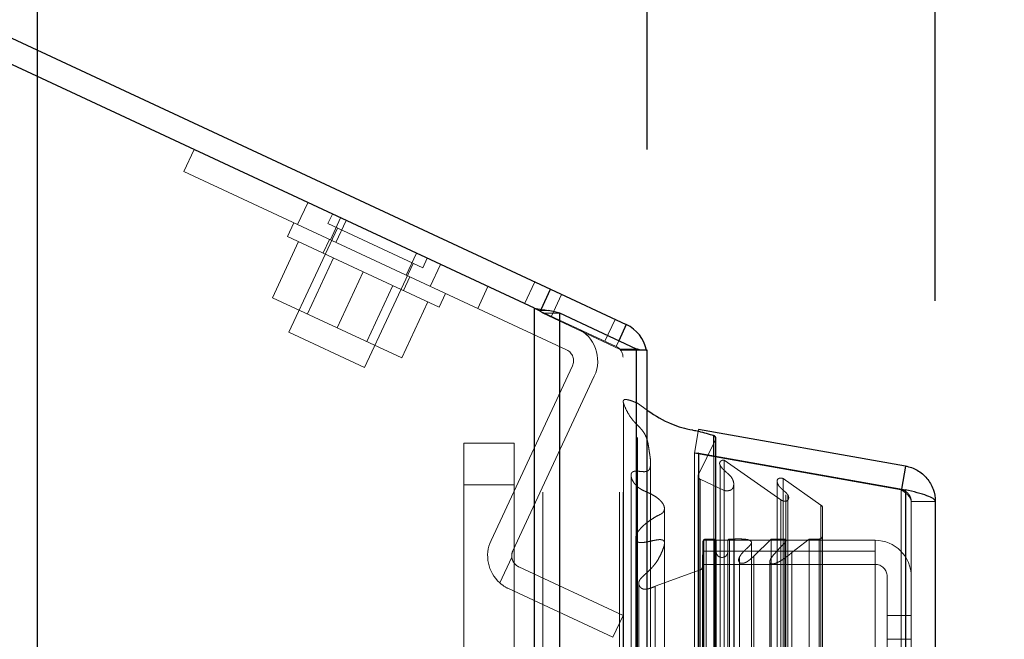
# Model space of a CAD drawing. Header units: inches. Extents: x 0.2 to 10.8, y 0.2 to 8.2.
# Tile 35 of 112: x 1.84 to 2.086, y 5.033 to 5.187. Entities that reach past the tile are written whole.
import ezdxf

# ---------------------------------------------------------------- set-up
doc = ezdxf.new("R2010")
doc.units = ezdxf.units.IN
doc.header["$MEASUREMENT"] = 0
doc.linetypes.add('HIDDEN', pattern=[0.07500000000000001, 0.05, -0.025])
doc.layers.add('DIMENSIONS', color=140, linetype='Continuous')
doc.styles.add('SLDTEXTSTYLE0', font='TXT', dxfattribs={"width": 0.7})
doc.dimstyles.new('SLDDIMSTYLE1', dxfattribs={"dimtxt": 0.0849609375, "dimasz": 0.13, "dimexe": 0, "dimexo": 0.0625, "dimgap": 0.021240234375, "dimtad": 0, "dimtih": 1, "dimtoh": 1, "dimlfac": 12, "dimrnd": 1e-09, "dimzin": 12, "dimdsep": 46, "dimtxsty": 'SLDTEXTSTYLE0', "dimsah": 1, "dimcen": 0.09, "dimadec": 0, "dimazin": 3, "dimtfac": 1, "dimtmove": 0, "dimatfit": 0, "dimfxl": 0, "dimfrac": 2, "dimtolj": 1, "dimtzin": 12, "dimarcsym": 0})
doc.dimstyles.new('SLDDIMSTYLE2', dxfattribs={"dimtxt": 0.0849609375, "dimasz": 0.13, "dimexe": 0, "dimexo": 0.0625, "dimgap": 0.021240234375, "dimtad": 0, "dimtih": 1, "dimtoh": 1, "dimlfac": 12, "dimrnd": 1e-09, "dimzin": 4, "dimdsep": 46, "dimtxsty": 'SLDTEXTSTYLE0', "dimsah": 1, "dimcen": 0.09, "dimadec": 0, "dimazin": 1, "dimtfac": 1, "dimtmove": 0, "dimatfit": 0, "dimfxl": 0, "dimfrac": 2, "dimtolj": 1, "dimtzin": 12, "dimarcsym": 0})

# ---------------------------------------------------------------- blocks, each defined once
blk = doc.blocks.new('_D_7')
at = {"layer": 'DIMENSIONS'}
for p, q in [((1.844839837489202, 4.875589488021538), (1.844839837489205, 5.644236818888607)), ((1.99667317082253, 5.15516240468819), (1.996673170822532, 5.644236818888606)), ((1.013350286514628, 5.519236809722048), (0.9848201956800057, 5.519236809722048)), ((0.9848201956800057, 5.519236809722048), (0.9848201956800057, 5.384205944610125)), ((1.265819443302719, 5.519236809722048), (1.294349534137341, 5.519236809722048)), ((1.294349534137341, 5.519236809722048), (1.294349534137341, 5.384205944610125)), ((1.844839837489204, 5.519236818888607), (1.380952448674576, 5.519236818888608)), ((1.996673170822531, 5.519236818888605), (2.246673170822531, 5.519236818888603)), ((0.9848201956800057, 5.384205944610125), (1.013350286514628, 5.384205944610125)), ((1.294349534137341, 5.384205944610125), (1.265819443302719, 5.384205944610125))]:
    blk.add_line(p, q, dxfattribs=at)
for points in [[(1.844839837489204, 5.519236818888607), (1.714839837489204, 5.539236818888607), (1.714839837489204, 5.499236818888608)], [(1.996673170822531, 5.519236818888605), (2.126673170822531, 5.499236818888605), (2.126673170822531, 5.539236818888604)]]:
    blk.add_solid(points, dxfattribs=at)
at = {"layer": 'DIMENSIONS', "char_height": 0.08333333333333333, "attachment_point": 1, "style": 'SLDTEXTSTYLE0'}
for s, insert in [('1.82', (1.013350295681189, 5.645679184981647)), ('46.3', (1.013350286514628, 5.491628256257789))]:
    blk.add_mtext(s, dxfattribs=dict(at, insert=insert))
blk = doc.blocks.new('_D_8')
at = {"layer": 'DIMENSIONS'}
for p, q in [((1.330006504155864, 5.461510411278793), (1.330006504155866, 5.962214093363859)), ((1.99667317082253, 5.15516240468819), (1.996673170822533, 5.962214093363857)), ((1.330006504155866, 5.837214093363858), (1.080006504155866, 5.83721409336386)), ((1.495049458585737, 5.837214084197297), (1.466519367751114, 5.837214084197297)), ((1.466519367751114, 5.837214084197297), (1.466519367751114, 5.702183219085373)), ((1.818197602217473, 5.837214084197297), (1.846727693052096, 5.837214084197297)), ((1.846727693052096, 5.837214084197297), (1.846727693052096, 5.702183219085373)), ((1.996673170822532, 5.837214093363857), (2.246673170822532, 5.837214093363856)), ((1.466519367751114, 5.702183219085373), (1.495049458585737, 5.702183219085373)), ((1.846727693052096, 5.702183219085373), (1.818197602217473, 5.702183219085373))]:
    blk.add_line(p, q, dxfattribs=at)
for points in [[(1.330006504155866, 5.837214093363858), (1.200006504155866, 5.857214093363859), (1.200006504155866, 5.81721409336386)], [(1.996673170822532, 5.837214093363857), (2.126673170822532, 5.817214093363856), (2.126673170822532, 5.857214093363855)]]:
    blk.add_solid(points, dxfattribs=at)
at = {"layer": 'DIMENSIONS', "char_height": 0.08333333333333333, "attachment_point": 1, "style": 'SLDTEXTSTYLE0'}
for s, insert in [('8.00', (1.530388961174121, 5.963656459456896)), ('203.2', (1.495049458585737, 5.809605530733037))]:
    blk.add_mtext(s, dxfattribs=dict(at, insert=insert))
blk = doc.blocks.new('_D_9')
at = {"layer": 'DIMENSIONS'}
for p, q in [((1.330006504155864, 5.461510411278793), (1.330006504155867, 6.289898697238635)), ((2.068434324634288, 5.117428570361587), (2.068434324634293, 6.289898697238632)), ((1.330006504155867, 6.164898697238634), (1.080006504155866, 6.164898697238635)), ((1.495049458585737, 6.164898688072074), (1.466519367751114, 6.164898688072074)), ((1.466519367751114, 6.164898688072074), (1.466519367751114, 6.029867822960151)), ((1.818197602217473, 6.164898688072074), (1.846727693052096, 6.164898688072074)), ((1.846727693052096, 6.164898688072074), (1.846727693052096, 6.029867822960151)), ((2.068434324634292, 6.164898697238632), (2.318434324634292, 6.16489869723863)), ((1.466519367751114, 6.029867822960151), (1.495049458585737, 6.029867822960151)), ((1.846727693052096, 6.029867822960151), (1.818197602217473, 6.029867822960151))]:
    blk.add_line(p, q, dxfattribs=at)
for points in [[(1.330006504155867, 6.164898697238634), (1.200006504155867, 6.184898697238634), (1.200006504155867, 6.144898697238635)], [(2.068434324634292, 6.164898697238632), (2.198434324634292, 6.144898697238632), (2.198434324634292, 6.184898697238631)]]:
    blk.add_solid(points, dxfattribs=at)
at = {"layer": 'DIMENSIONS', "char_height": 0.08333333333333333, "attachment_point": 1, "style": 'SLDTEXTSTYLE0'}
for s, insert in [('8.86', (1.530388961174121, 6.291341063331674)), ('225.1', (1.495049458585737, 6.137290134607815))]:
    blk.add_mtext(s, dxfattribs=dict(at, insert=insert))

msp = doc.modelspace()

# ---------------------------------------------------------------- linework, layer by layer
at = {"color": 7, "linetype": 'Continuous', "lineweight": 25}
for p, q in [((1.338542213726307, 5.415994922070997), (1.972595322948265, 5.12033110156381)), ((1.968597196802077, 5.115575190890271), (1.339006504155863, 5.409158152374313)), ((1.970256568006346, 5.115315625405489), (1.972595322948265, 5.12033110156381)), ((1.972595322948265, 5.12033110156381), (1.991476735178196, 5.111526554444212)), ((1.968597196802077, 3.169745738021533), (1.968597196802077, 5.115575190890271)), ((1.974961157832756, 3.169745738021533), (1.974961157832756, 5.114394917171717)), ((1.994037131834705, 5.105421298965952), (1.974961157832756, 5.114394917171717)), ((1.991476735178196, 5.111526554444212), (1.989602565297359, 5.107507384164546)), ((1.994037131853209, 3.169745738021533), (1.994037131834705, 5.105421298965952)), ((1.99667317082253, 5.105162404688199), (1.9949757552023, 5.105162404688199)), ((1.99667317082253, 3.169745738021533), (1.99667317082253, 5.105162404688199)), ((2.060997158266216, 5.0762918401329), (2.00947621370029, 5.085376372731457)), ((2.013276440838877, 5.078788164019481), (2.013276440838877, 5.08392549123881)), ((2.013786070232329, 5.078698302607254), (2.013786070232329, 5.083157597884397)), ((2.00947621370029, 5.079458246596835), (2.009406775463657, 5.079458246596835)), ((2.00947621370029, 5.079458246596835), (2.00947621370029, 3.19585015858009)), ((2.00947621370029, 5.079458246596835), (2.06099715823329, 5.070373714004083)), ((2.060997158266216, 5.0762918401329), (2.059985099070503, 5.070552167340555)), ((2.06099715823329, 5.070373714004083), (2.060997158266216, 3.204934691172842)), ((2.068434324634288, 5.067428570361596), (2.068434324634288, 3.207879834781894))]:
    msp.add_line(p, q, dxfattribs=at)
at = {"color": 7, "linetype": 'HIDDEN', "lineweight": 18}
for p, q in [((1.881324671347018, 5.149650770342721), (1.883860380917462, 5.155088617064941)), ((1.909646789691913, 5.136443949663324), (1.881324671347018, 5.149650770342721)), ((1.912182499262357, 5.141881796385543), (1.909646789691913, 5.136443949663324)), ((1.909646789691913, 5.136443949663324), (1.912182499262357, 5.141881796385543)), ((1.918305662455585, 5.139026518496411), (1.917205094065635, 5.136666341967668)), ((1.908689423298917, 5.136890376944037), (1.907104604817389, 5.13349172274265)), ((1.976638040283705, 5.10520541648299), (1.909646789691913, 5.136443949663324)), ((1.917205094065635, 5.136666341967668), (1.940806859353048, 5.125660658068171)), ((1.920338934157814, 5.138078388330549), (1.91780322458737, 5.13264054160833)), ((1.921709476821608, 5.137439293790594), (1.919173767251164, 5.132001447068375)), ((1.919565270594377, 5.135565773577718), (1.90745901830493, 5.109603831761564)), ((1.909899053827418, 5.13218864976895), (1.903383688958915, 5.118216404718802)), ((1.92598601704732, 5.124687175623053), (1.907104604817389, 5.13349172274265)), ((1.917563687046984, 5.132752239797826), (1.915978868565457, 5.12935358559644)), ((1.939220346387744, 5.129273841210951), (1.9366846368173, 5.123835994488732)), ((1.918588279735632, 5.128136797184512), (1.912072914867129, 5.114164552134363)), ((1.92634043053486, 5.100799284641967), (1.938446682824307, 5.126761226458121)), ((1.940806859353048, 5.125660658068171), (1.941907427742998, 5.128020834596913)), ((1.925986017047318, 5.124687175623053), (1.919470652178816, 5.110714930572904)), ((1.94486742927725, 5.115882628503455), (1.92598601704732, 5.124687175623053)), ((1.945224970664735, 5.126473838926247), (1.942689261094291, 5.121035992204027)), ((1.945224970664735, 5.126473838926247), (1.942689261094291, 5.121035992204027)), ((1.945224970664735, 5.126473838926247), (1.942689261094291, 5.121035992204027)), ((1.945224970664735, 5.126473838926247), (1.942689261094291, 5.121035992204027)), ((1.935993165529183, 5.120020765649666), (1.93757798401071, 5.123419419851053)), ((1.96868485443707, 5.122154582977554), (1.966149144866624, 5.116716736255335)), ((1.926868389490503, 5.107265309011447), (1.933383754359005, 5.121237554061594)), ((1.94486742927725, 5.115882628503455), (1.946452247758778, 5.119281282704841)), ((1.954490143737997, 5.115533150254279), (1.957025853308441, 5.120970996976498)), ((1.903383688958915, 5.118216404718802), (1.919470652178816, 5.110714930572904)), ((1.942072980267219, 5.117185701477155), (1.935557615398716, 5.103213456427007)), ((1.972824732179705, 5.113603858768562), (1.975360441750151, 5.119041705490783)), ((1.968597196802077, 5.115575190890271), (1.968597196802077, 3.169745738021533)), ((1.968597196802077, 5.115575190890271), (1.968597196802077, 3.169745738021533)), ((1.968597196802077, 3.169745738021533), (1.968597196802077, 5.115575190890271)), ((1.968597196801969, 5.115575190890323), (1.970059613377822, 5.11489325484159)), ((1.969745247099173, 5.115025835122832), (1.972041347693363, 5.115025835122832)), ((1.970059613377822, 5.11489325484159), (1.970256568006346, 5.115315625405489)), ((1.988941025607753, 5.106088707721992), (1.970059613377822, 5.11489325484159)), ((1.970718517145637, 3.169745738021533), (1.970718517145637, 5.114394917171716)), ((1.970718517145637, 5.114394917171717), (1.974961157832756, 5.114394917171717)), ((1.970718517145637, 3.169745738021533), (1.970718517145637, 5.114394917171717)), ((1.989794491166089, 5.105421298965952), (1.970718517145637, 5.114394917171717)), ((1.974961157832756, 3.169745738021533), (1.974961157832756, 5.114394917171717)), ((1.988711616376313, 5.112815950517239), (1.98617590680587, 5.107378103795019)), ((1.90745901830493, 5.109603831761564), (1.92634043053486, 5.100799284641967)), ((1.919470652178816, 5.110714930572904), (1.935557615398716, 5.103213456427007)), ((1.989602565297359, 5.107507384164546), (1.988941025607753, 5.106088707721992)), ((1.989794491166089, 3.169745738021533), (1.989794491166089, 5.105421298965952)), ((1.989794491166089, 5.105421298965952), (1.994037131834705, 5.105421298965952)), ((1.989794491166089, 3.169745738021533), (1.989794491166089, 5.105421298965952)), ((1.990107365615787, 5.105162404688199), (1.9949757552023, 5.105162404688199)), ((1.99067317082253, 3.169745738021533), (1.99067317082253, 5.105162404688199)), ((1.994037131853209, 3.169745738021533), (1.994037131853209, 5.105421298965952)), ((1.95780343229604, 5.0577158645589), (1.978089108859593, 5.101218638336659)), ((1.963241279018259, 5.055180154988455), (1.983526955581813, 5.098682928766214)), ((1.994291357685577, 3.183379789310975), (1.994291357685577, 5.091928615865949)), ((1.994291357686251, 5.091928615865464), (1.99667317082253, 5.090231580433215)), ((2.00947621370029, 5.085376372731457), (2.008434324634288, 5.079467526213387)), ((2.013701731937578, 5.082792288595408), (2.009400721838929, 5.073973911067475)), ((2.013701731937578, 3.192516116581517), (2.013701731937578, 5.082792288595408)), ((2.013701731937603, 3.192516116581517), (2.013701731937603, 5.082792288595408)), ((1.963545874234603, 5.08198300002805), (1.951045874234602, 5.08198300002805)), ((1.951045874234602, 5.071566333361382), (1.951045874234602, 5.08198300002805)), ((1.963545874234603, 5.08198300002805), (1.963545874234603, 5.071566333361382)), ((2.059955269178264, 5.070382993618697), (2.008434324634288, 5.079467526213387)), ((2.008434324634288, 5.079458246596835), (2.008434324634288, 3.19585015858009)), ((2.009406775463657, 5.079458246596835), (2.008434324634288, 5.079458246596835)), ((2.008434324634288, 5.079458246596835), (2.059955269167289, 5.070373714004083)), ((2.013276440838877, 3.196520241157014), (2.013276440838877, 5.078788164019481)), ((2.013786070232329, 3.196610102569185), (2.013786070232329, 5.078698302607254)), ((2.015839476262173, 3.197584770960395), (2.015839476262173, 5.07772363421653)), ((2.015839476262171, 5.077723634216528), (2.029929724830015, 5.067857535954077)), ((1.997546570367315, 3.198338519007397), (1.997546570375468, 5.076974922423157)), ((1.997546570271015, 3.198346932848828), (1.997546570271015, 5.076973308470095)), ((2.01484716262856, 5.076506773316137), (2.01484716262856, 5.076477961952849)), ((2.014847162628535, 5.076477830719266), (2.014847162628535, 3.198801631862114)), ((2.009373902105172, 5.073764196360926), (2.009373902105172, 3.201544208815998)), ((2.00940072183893, 3.20133449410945), (2.009400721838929, 5.073973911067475)), ((2.009852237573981, 3.202298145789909), (2.009852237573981, 5.073010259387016)), ((2.00985223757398, 5.073010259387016), (2.01587049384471, 5.070176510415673)), ((2.009852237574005, 3.202298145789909), (2.009852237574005, 5.073010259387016)), ((2.030514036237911, 3.202148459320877), (2.030514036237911, 5.073159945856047)), ((2.030514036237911, 5.073159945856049), (2.039946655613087, 5.066555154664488)), ((1.951045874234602, 5.071566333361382), (1.951045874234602, 5.023303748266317)), ((1.963545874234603, 5.071566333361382), (1.951045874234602, 5.071566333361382)), ((1.963545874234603, 5.071566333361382), (1.951045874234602, 5.071566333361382)), ((1.963545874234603, 5.023303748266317), (1.963545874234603, 5.071566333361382)), ((2.01587049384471, 3.205131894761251), (2.01587049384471, 5.070176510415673)), ((2.018237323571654, 3.203489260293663), (2.018237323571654, 5.071821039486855)), ((2.029082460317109, 5.07223584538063), (2.029082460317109, 3.20307667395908)), ((2.059985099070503, 5.070552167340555), (2.059955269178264, 5.070382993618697)), ((2.06099715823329, 5.070373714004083), (2.059955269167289, 5.070373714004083)), ((2.059955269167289, 5.070373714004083), (2.059955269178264, 3.204934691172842)), ((2.059955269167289, 3.20493469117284), (2.059955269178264, 5.070373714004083)), ((2.06099715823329, 3.20493469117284), (2.060997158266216, 5.070373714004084)), ((2.029929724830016, 3.207450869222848), (2.029929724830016, 5.067857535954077)), ((2.03119074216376, 5.057446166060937), (2.03119074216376, 5.069152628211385)), ((2.031694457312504, 3.206181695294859), (2.031694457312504, 5.069130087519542)), ((2.000983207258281, 3.209611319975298), (2.000983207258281, 5.065672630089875)), ((2.039946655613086, 3.208753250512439), (2.039946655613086, 5.066555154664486)), ((2.040379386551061, 3.209483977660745), (2.040379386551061, 5.065824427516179)), ((2.062434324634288, 5.067428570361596), (2.062434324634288, 3.207879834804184)), ((2.062434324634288, 5.067428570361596), (2.068434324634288, 5.067428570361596)), ((2.013439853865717, 5.058107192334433), (2.01136622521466, 5.058107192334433)), ((2.01136622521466, 3.217201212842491), (2.01136622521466, 5.058107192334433)), ((2.011366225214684, 3.217201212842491), (2.011366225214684, 5.058107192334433)), ((2.013439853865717, 5.058107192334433), (2.013439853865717, 3.217201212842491)), ((2.013439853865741, 3.217201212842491), (2.013439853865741, 5.058107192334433)), ((2.018363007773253, 5.058107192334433), (2.017189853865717, 5.058107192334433)), ((2.017189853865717, 3.217201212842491), (2.017189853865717, 5.058107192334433)), ((2.017189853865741, 5.058107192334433), (2.017189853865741, 3.217201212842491)), ((2.018363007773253, 3.217201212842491), (2.018363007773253, 5.058107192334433)), ((2.027533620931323, 5.058107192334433), (2.023208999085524, 5.053812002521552)), ((2.03097863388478, 5.058107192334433), (2.027533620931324, 5.058107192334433)), ((2.027533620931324, 3.217201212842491), (2.027533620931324, 5.058107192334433)), ((2.030978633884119, 3.217201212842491), (2.030978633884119, 5.058107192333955)), ((2.037013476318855, 5.058107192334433), (2.032705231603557, 5.054741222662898)), ((2.039546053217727, 5.058107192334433), (2.037013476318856, 5.058107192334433)), ((2.037013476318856, 3.217201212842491), (2.037013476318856, 5.058107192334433)), ((2.039546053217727, 3.217201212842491), (2.039546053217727, 5.058107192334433)), ((2.039546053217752, 3.217201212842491), (2.039546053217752, 5.058107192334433)), ((2.010523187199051, 5.057273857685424), (2.010452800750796, 5.051194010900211)), ((2.010523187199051, 3.2180345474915), (2.010523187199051, 5.057273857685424)), ((2.010523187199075, 3.2180345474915), (2.010523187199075, 5.057273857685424)), ((2.010767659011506, 5.05511253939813), (2.010767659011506, 5.057793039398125)), ((2.010767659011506, 5.057793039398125), (2.053434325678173, 5.057793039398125)), ((2.013856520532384, 3.217617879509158), (2.013856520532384, 5.057690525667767)), ((2.01677318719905, 5.057690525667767), (2.01677318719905, 3.217617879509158)), ((2.022661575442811, 3.218117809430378), (2.022661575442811, 5.057232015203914)), ((2.031190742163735, 3.217865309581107), (2.031190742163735, 5.057446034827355)), ((2.053434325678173, 5.05511253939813), (2.053434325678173, 5.057793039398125)), ((1.959975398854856, 5.047190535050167), (1.962974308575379, 5.053621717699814)), ((1.962974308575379, 5.053621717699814), (1.959975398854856, 5.047190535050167)), ((2.010767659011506, 3.220195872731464), (2.010767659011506, 5.05511253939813)), ((2.010767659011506, 5.05511253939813), (2.053434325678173, 5.05511253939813)), ((2.019653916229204, 5.053554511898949), (2.019653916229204, 5.053541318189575)), ((2.01965391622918, 5.053541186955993), (2.01965391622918, 3.221752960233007)), ((2.023208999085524, 3.221496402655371), (2.023208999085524, 5.053812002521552)), ((2.023208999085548, 3.221496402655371), (2.023208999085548, 5.053812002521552)), ((2.032705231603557, 3.220567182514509), (2.032705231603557, 5.054741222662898)), ((2.053434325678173, 4.985112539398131), (2.053434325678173, 5.05511253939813)), ((1.964692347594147, 5.051193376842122), (1.990673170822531, 5.039078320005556)), ((2.010452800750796, 3.224114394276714), (2.010452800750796, 5.051194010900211)), ((2.01045280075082, 3.224114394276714), (2.01045280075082, 5.051194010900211)), ((2.010767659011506, 5.051793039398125), (2.053434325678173, 5.051793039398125)), ((2.027264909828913, 5.052711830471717), (2.027264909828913, 3.222597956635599)), ((2.009905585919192, 5.050420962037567), (1.998713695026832, 5.046330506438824)), ((2.009905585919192, 3.224887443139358), (2.009905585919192, 5.050420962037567)), ((2.009905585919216, 3.224887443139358), (2.009905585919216, 5.050420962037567)), ((2.056434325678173, 5.048793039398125), (2.056434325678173, 5.039043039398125)), ((1.988137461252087, 5.033640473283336), (1.962156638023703, 5.045755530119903)), ((1.994579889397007, 5.047109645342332), (1.994579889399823, 3.228212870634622)), ((1.998713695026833, 3.228977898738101), (1.998713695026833, 5.046330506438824)), ((1.990673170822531, 5.039078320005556), (1.988137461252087, 5.033640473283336)), ((2.056434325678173, 5.039043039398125), (2.062434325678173, 5.039043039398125)), ((2.056434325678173, 5.039043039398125), (2.056434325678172, 4.985112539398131)), ((2.062434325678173, 5.033126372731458), (2.056434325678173, 5.033126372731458))]:
    msp.add_line(p, q, dxfattribs=at)
at = {"color": 7, "linetype": 'HIDDEN', "lineweight": 18, "flags": 128}
for points in [[(1.996492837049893, 5.105162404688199), (1.996582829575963, 5.104641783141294), (1.99667317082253, 5.103369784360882)], [(1.990784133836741, 5.091985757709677), (1.990783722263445, 4.152750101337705), (1.990784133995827, 3.183322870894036)], [(1.992683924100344, 5.073944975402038), (1.992683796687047, 4.152750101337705), (1.99268392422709, 3.201365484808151)], [(2.000983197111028, 3.209612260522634), (2.000982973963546, 4.060416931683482), (2.000983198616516, 5.065696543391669)], [(1.993854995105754, 5.058488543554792), (1.993854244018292, 4.152750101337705), (1.99385499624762, 3.2168373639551)], [(1.99385499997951, 5.058487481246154), (1.993854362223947, 4.176266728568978), (1.99385500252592, 3.216820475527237)], [(2.000971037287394, 3.218524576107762), (2.000971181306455, 4.122540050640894), (2.000971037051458, 5.056782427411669)]]:
    msp.add_lwpolyline(points, dxfattribs=at)
at = {"color": 7, "linetype": 'HIDDEN', "lineweight": 18}
for centre, radius, start, end in [((1.975370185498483, 5.10248649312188), 0.009000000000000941, 335.0000000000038, 65.00000000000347), ((1.975370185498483, 5.10248649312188), 0.003000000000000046, 335.0000000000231, 65.00000000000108), ((1.98767317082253, 5.103369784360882), 0.003000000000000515, 0, 64.99999999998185), ((2.012952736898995, 5.083157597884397), 0.0008333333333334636, 334.0000000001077, 0), ((2.010207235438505, 5.073764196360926), 0.0008333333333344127, 165.424375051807, 244.7861857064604), ((2.039546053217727, 5.065824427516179), 0.0008333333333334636, 0, 61.26737527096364), ((2.01136622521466, 5.057264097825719), 0.0008430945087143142, 90, 179.3367158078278), ((2.013439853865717, 5.057690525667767), 0.0004166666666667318, 0, 90), ((2.017189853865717, 5.057690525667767), 0.0004166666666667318, 90, 180), ((2.039546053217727, 5.058940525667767), 0.0008333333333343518, 270.0000000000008, 0), ((1.96596020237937, 5.053912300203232), 0.0090000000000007, 154.9999999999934, 228.3193493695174), ((2.053434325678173, 5.048793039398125), 0.009000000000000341, 0, 90), ((1.96596020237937, 5.053912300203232), 0.003000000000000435, 154.9999999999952, 185.558431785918), ((2.015314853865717, 5.054982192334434), 0.001458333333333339, 180, 0), ((2.009619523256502, 5.051203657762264), 0.000833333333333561, 290.0765427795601, 359.336715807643), ((2.053434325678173, 5.048793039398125), 0.003000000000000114, 0, 90)]:
    msp.add_arc(centre, radius, start, end, dxfattribs=at)
at = {"color": 7, "linetype": 'Continuous', "lineweight": 25}
for centre, radius, start, end in [((1.98767317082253, 5.103369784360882), 0.009000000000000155, 11.48901389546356, 65.00000000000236), ((2.012952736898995, 5.083157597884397), 0.0008333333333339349, 0, 67.1422396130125)]:
    msp.add_arc(centre, radius, start, end, dxfattribs=at)
for points in [[(1.968597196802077, 5.115575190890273), (1.969777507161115, 5.115391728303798), (1.970950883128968, 5.115209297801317), (1.972041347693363, 5.115025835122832)], [(1.974961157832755, 5.114394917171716), (1.974126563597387, 5.114605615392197), (1.973131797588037, 5.114815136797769), (1.972041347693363, 5.115025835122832)], [(1.9949757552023, 5.105162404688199), (1.994693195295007, 5.105248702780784), (1.994378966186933, 5.105335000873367), (1.994037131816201, 5.105421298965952)]]:
    msp.add_open_spline(points, degree=3, dxfattribs=at)
at = {"color": 7, "linetype": 'HIDDEN', "lineweight": 18}
for points in [[(1.968597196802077, 5.115575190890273), (1.968989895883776, 5.115392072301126), (1.969382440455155, 5.115208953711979), (1.969745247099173, 5.115025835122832)], [(1.970718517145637, 5.114394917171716), (1.970440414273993, 5.11460554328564), (1.970108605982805, 5.114815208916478), (1.969745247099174, 5.115025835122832)], [(1.990107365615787, 5.105162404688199), (1.990013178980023, 5.105248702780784), (1.989908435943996, 5.105335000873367), (1.989794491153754, 5.105421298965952)], [(1.962156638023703, 5.045755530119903), (1.961360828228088, 5.046126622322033), (1.96063345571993, 5.046604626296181), (1.959975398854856, 5.047190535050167)]]:
    msp.add_open_spline(points, degree=3, dxfattribs=at)
for points, knots in [([(1.99452471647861, 5.105292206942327), (1.994544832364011, 5.105286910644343), (1.994709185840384, 5.105243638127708), (1.994851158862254, 5.105200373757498), (1.994975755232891, 5.105162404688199)], [0, 0, 0, 0, 0.1223940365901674, 1, 1, 1, 1]), ([(1.998713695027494, 5.046330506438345), (1.998473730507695, 5.046231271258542), (1.998037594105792, 5.046050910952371), (1.997425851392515, 5.045838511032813), (1.996930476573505, 5.045689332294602), (1.996511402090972, 5.045607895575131), (1.99614043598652, 5.045585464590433), (1.99577580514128, 5.045630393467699), (1.995432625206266, 5.045743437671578), (1.995128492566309, 5.045933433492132), (1.994866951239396, 5.046229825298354), (1.994624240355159, 5.046673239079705), (1.994529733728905, 5.047287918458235), (1.994809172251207, 5.047918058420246), (1.995358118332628, 5.048576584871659), (1.996099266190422, 5.049241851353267), (1.99692213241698, 5.050004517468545), (1.997653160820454, 5.050731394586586), (1.998310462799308, 5.051469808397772), (1.998938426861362, 5.052274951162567), (1.999596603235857, 5.053297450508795), (2.000205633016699, 5.054508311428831), (2.000672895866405, 5.055660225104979), (2.000956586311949, 5.056598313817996), (2.001032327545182, 5.057187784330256), (2.000908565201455, 5.057557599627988), (2.000733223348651, 5.057755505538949), (2.000498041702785, 5.057868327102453), (2.000216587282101, 5.057935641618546), (1.999882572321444, 5.057963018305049), (1.999475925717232, 5.057941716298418), (1.998917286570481, 5.057864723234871), (1.998115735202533, 5.05771305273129), (1.99723547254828, 5.05751009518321), (1.996405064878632, 5.05734159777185), (1.995765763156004, 5.057245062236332), (1.995235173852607, 5.057199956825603), (1.994804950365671, 5.057226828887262), (1.994449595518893, 5.057310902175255), (1.994147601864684, 5.057465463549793), (1.99396966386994, 5.057708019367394), (1.993843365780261, 5.058060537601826), (1.993832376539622, 5.058661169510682), (1.994089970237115, 5.0594603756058), (1.994641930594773, 5.060297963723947), (1.995336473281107, 5.061075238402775), (1.996163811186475, 5.061821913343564), (1.997106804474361, 5.062554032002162), (1.998165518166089, 5.063264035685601), (1.999148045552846, 5.063869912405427), (1.999979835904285, 5.064231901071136), (2.000419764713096, 5.064509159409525), (2.000632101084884, 5.064728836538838), (2.000758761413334, 5.064900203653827), (2.000886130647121, 5.065135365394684), (2.000989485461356, 5.065492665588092), (2.000994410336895, 5.06606933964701), (2.000721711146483, 5.066790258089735), (2.000153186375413, 5.067541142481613), (1.999384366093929, 5.068236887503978), (1.998401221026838, 5.068908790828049), (1.997323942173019, 5.069476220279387), (1.996348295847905, 5.069897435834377), (1.995647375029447, 5.070221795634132), (1.995155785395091, 5.070500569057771), (1.994730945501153, 5.070777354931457), (1.994323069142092, 5.071089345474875), (1.993890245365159, 5.071496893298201), (1.993501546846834, 5.071948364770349), (1.993175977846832, 5.072427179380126), (1.992918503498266, 5.07292468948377), (1.992739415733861, 5.073432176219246), (1.992663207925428, 5.073950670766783), (1.992694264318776, 5.07437293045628), (1.992854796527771, 5.074664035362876), (1.993052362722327, 5.074825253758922), (1.993306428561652, 5.074939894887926), (1.993595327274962, 5.075006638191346), (1.993860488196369, 5.075021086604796), (1.994188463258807, 5.075013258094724), (1.994678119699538, 5.074975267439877), (1.995290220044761, 5.074912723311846), (1.995904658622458, 5.074866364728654), (1.996395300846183, 5.074898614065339), (1.996844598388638, 5.075068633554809), (1.997256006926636, 5.075403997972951), (1.997465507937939, 5.075979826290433), (1.997549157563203, 5.076647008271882), (1.997548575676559, 5.077325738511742), (1.997490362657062, 5.078008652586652), (1.997399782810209, 5.078693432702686), (1.99729200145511, 5.07938008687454), (1.997114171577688, 5.080476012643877), (1.996951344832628, 5.081803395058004), (1.996596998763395, 5.083153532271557), (1.99618899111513, 5.084079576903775), (1.995763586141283, 5.084765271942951), (1.995302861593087, 5.085364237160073), (1.994790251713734, 5.085944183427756), (1.99423985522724, 5.086506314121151), (1.993689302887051, 5.087065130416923), (1.992848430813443, 5.087986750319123), (1.991907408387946, 5.089419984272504), (1.991164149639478, 5.090850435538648), (1.990835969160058, 5.091798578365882), (1.990739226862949, 5.092129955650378), (1.990726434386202, 5.092379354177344), (1.990755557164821, 5.092566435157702), (1.990835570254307, 5.092716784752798), (1.990989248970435, 5.09283566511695), (1.991313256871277, 5.092879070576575), (1.991717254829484, 5.092826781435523), (1.992212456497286, 5.092708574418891), (1.992788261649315, 5.092518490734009), (1.993502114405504, 5.092258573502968), (1.994012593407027, 5.092045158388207), (1.994291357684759, 5.091928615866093)], [0, 0, 0, 0, 0.008873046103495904, 0.01612679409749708, 0.02174796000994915, 0.02591860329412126, 0.02987558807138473, 0.03354539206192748, 0.0375494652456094, 0.0417996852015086, 0.046281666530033, 0.05341961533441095, 0.06299658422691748, 0.07323931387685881, 0.08260003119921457, 0.09720872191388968, 0.1117945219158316, 0.1261466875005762, 0.1368719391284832, 0.1507998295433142, 0.1678347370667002, 0.1875614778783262, 0.2086080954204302, 0.2218165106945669, 0.2309010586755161, 0.2350736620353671, 0.2384455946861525, 0.2411794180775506, 0.2441498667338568, 0.2477433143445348, 0.2518385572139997, 0.2570824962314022, 0.2659012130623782, 0.2782939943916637, 0.2865189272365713, 0.2934388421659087, 0.299100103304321, 0.3035105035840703, 0.3070474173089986, 0.3109552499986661, 0.3152941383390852, 0.3187918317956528, 0.3274070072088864, 0.3420059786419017, 0.3552752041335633, 0.3690496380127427, 0.3833209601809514, 0.3981624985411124, 0.4136344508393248, 0.4297745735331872, 0.4393099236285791, 0.4453683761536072, 0.4483669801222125, 0.4505468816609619, 0.454374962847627, 0.4597943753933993, 0.4667685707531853, 0.4800637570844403, 0.4927991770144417, 0.505002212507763, 0.5198626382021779, 0.5362739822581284, 0.5475829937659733, 0.5565626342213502, 0.5631364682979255, 0.5674049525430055, 0.5747428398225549, 0.5823646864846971, 0.5902860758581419, 0.598530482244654, 0.6063376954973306, 0.6141224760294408, 0.6218979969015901, 0.6298538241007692, 0.6328975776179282, 0.6359322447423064, 0.6390937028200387, 0.6423157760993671, 0.6455564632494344, 0.6475397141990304, 0.6527937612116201, 0.6612459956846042, 0.6672389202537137, 0.6724199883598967, 0.6768135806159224, 0.6826540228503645, 0.692383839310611, 0.702645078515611, 0.712826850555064, 0.7230976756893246, 0.7334362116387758, 0.7438265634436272, 0.7542626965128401, 0.7831951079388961, 0.8037540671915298, 0.8158750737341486, 0.8271342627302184, 0.8374359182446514, 0.8467396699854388, 0.85776449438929, 0.8680831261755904, 0.87757271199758, 0.9073634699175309, 0.9387903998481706, 0.946285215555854, 0.9513678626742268, 0.9541619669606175, 0.9573459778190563, 0.9596851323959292, 0.961290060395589, 0.9645195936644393, 0.9694227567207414, 0.9744030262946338, 0.9811009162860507, 0.9896795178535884, 1, 1, 1, 1]), ([(2.015870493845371, 5.070176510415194), (2.015977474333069, 5.070162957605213), (2.01618973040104, 5.070136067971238), (2.016507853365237, 5.070124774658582), (2.016812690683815, 5.070136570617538), (2.017095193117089, 5.07017437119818), (2.017347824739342, 5.070238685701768), (2.017564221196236, 5.070329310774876), (2.017764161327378, 5.070465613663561), (2.017980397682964, 5.070696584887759), (2.018197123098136, 5.071167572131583), (2.018273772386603, 5.071835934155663), (2.01816287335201, 5.07254814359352), (2.017853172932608, 5.0732227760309), (2.01740149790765, 5.073828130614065), (2.016811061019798, 5.074382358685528), (2.016202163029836, 5.074895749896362), (2.015683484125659, 5.075385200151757), (2.015314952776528, 5.075786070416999), (2.015056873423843, 5.076121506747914), (2.014789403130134, 5.076542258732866), (2.014645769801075, 5.077035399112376), (2.014896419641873, 5.077434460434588), (2.015122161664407, 5.077615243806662), (2.015373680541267, 5.077724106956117), (2.015623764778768, 5.077767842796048), (2.015771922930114, 5.077737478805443), (2.015839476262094, 5.077723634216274)], [0, 0, 0, 0, 0.02322157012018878, 0.04607306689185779, 0.06793507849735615, 0.08841304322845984, 0.1073706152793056, 0.124965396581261, 0.1417074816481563, 0.165121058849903, 0.2142228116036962, 0.288366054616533, 0.3612387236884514, 0.4313950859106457, 0.4999679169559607, 0.5667291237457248, 0.6421483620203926, 0.703873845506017, 0.7517319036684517, 0.7863485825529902, 0.8174192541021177, 0.8972091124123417, 0.92303849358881, 0.9465894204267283, 0.9676562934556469, 0.985252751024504, 1, 1, 1, 1]), ([(2.029929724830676, 5.067857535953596), (2.030046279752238, 5.06780521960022), (2.030257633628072, 5.06771035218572), (2.030553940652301, 5.067596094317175), (2.030791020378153, 5.067533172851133), (2.031027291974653, 5.067497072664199), (2.031321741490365, 5.067505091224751), (2.031628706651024, 5.067697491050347), (2.031840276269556, 5.06799924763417), (2.031941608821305, 5.068327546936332), (2.031914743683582, 5.068643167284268), (2.031817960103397, 5.068906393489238), (2.031694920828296, 5.069123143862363), (2.03157120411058, 5.069296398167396), (2.031462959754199, 5.069428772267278), (2.031274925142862, 5.069639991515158), (2.0309705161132, 5.069929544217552), (2.030535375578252, 5.070293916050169), (2.030116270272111, 5.070647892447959), (2.029732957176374, 5.071018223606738), (2.029401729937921, 5.071435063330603), (2.029144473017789, 5.071927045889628), (2.029013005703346, 5.072459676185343), (2.029076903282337, 5.072896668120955), (2.029310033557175, 5.073104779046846), (2.02948233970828, 5.073195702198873), (2.029681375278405, 5.073257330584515), (2.029896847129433, 5.07328858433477), (2.030116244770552, 5.073285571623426), (2.030331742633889, 5.073248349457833), (2.030453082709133, 5.073189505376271), (2.03051403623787, 5.07315994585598)], [0, 0, 0, 0, 0.0350779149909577, 0.06360823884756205, 0.08573389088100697, 0.09992118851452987, 0.1256758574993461, 0.1579680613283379, 0.1991624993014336, 0.2415502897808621, 0.2782194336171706, 0.3106995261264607, 0.3390023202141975, 0.3627118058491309, 0.3814729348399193, 0.3951231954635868, 0.4533442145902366, 0.5116860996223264, 0.569397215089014, 0.6175998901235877, 0.6755400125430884, 0.7425291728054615, 0.8061651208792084, 0.8706370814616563, 0.8890105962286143, 0.9071321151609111, 0.9254109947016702, 0.9439119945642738, 0.9625291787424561, 0.9811770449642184, 1, 1, 1, 1]), ([(2.062434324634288, 5.067428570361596), (2.062431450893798, 5.067528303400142), (2.062425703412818, 5.067727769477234), (2.062379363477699, 5.068023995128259), (2.062305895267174, 5.068314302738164), (2.062203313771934, 5.06859580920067), (2.062073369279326, 5.068865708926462), (2.061917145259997, 5.069121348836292), (2.061691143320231, 5.069419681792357), (2.061372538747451, 5.069738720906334), (2.060941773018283, 5.070038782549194), (2.060466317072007, 5.070266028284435), (2.060125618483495, 5.070344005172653), (2.059955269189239, 5.070382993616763)], [0, 0, 0, 0, 0.07144899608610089, 0.1428979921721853, 0.2143469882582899, 0.2857959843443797, 0.3572449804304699, 0.4286939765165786, 0.5001429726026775, 0.6251072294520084, 0.750071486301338, 0.8750357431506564, 0.9999999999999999, 0.9999999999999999, 0.9999999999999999, 0.9999999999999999]), ([(2.059955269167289, 5.070373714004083), (2.060052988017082, 5.070303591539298), (2.060248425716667, 5.070163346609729), (2.06053210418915, 5.069952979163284), (2.060805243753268, 5.06974261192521), (2.061064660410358, 5.069532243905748), (2.061307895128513, 5.069321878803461), (2.061532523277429, 5.069111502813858), (2.061787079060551, 5.068848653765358), (2.062045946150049, 5.068532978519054), (2.062266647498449, 5.068164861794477), (2.062407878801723, 5.067796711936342), (2.062425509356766, 5.067551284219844), (2.062434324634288, 5.067428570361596)], [0, 0, 0, 0, 0.07144899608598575, 0.1428979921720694, 0.2143469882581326, 0.2857959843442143, 0.3572449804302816, 0.4286939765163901, 0.5001429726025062, 0.6251072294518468, 0.7500714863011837, 0.8750357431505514, 1, 1, 1, 1]), ([(2.023208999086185, 5.053812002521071), (2.023029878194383, 5.053638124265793), (2.022696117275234, 5.053314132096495), (2.022182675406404, 5.052894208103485), (2.021721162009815, 5.052557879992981), (2.021309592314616, 5.05230486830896), (2.020909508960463, 5.052148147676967), (2.020534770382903, 5.052067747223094), (2.020196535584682, 5.052050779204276), (2.019886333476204, 5.052103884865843), (2.019638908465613, 5.05227130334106), (2.019507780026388, 5.052504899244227), (2.019449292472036, 5.052752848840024), (2.019449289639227, 5.053032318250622), (2.019550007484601, 5.053385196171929), (2.019790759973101, 5.053842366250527), (2.020159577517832, 5.054388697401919), (2.020619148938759, 5.054906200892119), (2.021088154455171, 5.055381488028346), (2.021524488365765, 5.055784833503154), (2.021962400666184, 5.056182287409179), (2.022291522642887, 5.056519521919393), (2.022494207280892, 5.056793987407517), (2.022607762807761, 5.056981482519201), (2.022677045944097, 5.057182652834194), (2.022637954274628, 5.057393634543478), (2.022534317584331, 5.057548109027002), (2.022394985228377, 5.057673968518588), (2.022219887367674, 5.057779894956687), (2.021980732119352, 5.057875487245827), (2.021678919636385, 5.057955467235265), (2.021199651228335, 5.058043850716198), (2.020486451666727, 5.058107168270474), (2.0194922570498, 5.058136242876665), (2.018762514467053, 5.058117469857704), (2.018363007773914, 5.058107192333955)], [0, 0, 0, 0, 0.05219962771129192, 0.0972650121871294, 0.1350835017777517, 0.1658552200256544, 0.1902793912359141, 0.2131614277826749, 0.2326046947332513, 0.2481648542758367, 0.2663591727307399, 0.288702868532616, 0.3079429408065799, 0.3270239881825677, 0.3572809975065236, 0.396345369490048, 0.4447609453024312, 0.5032692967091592, 0.5447461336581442, 0.5863842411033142, 0.6277933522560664, 0.6681887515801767, 0.6841999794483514, 0.7004267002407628, 0.7165372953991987, 0.7330177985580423, 0.7507448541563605, 0.7613872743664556, 0.7740462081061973, 0.7894688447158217, 0.8079729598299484, 0.829057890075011, 0.874477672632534, 0.9312812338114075, 1, 1, 1, 1]), ([(2.032705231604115, 5.054741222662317), (2.032596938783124, 5.054641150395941), (2.032380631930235, 5.054441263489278), (2.032032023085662, 5.054158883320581), (2.0316736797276, 5.053885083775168), (2.031309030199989, 5.05361761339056), (2.030943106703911, 5.05335227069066), (2.030572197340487, 5.05309317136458), (2.030192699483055, 5.052843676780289), (2.02975528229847, 5.05257633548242), (2.02927943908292, 5.052316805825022), (2.028783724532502, 5.052091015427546), (2.028354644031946, 5.051954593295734), (2.028004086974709, 5.051909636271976), (2.027720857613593, 5.051917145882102), (2.027480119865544, 5.051971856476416), (2.027293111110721, 5.052123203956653), (2.027188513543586, 5.05235239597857), (2.027216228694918, 5.052602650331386), (2.027300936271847, 5.052842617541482), (2.027538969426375, 5.053364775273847), (2.028233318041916, 5.054306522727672), (2.029229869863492, 5.055403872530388), (2.030103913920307, 5.056288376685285), (2.030632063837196, 5.056820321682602), (2.030996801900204, 5.057161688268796), (2.031204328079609, 5.05744444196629), (2.031303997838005, 5.057653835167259), (2.031300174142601, 5.057836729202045), (2.031204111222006, 5.057966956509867), (2.031094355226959, 5.05805267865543), (2.031013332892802, 5.05809084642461), (2.03097863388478, 5.058107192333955)], [0, 0, 0, 0, 0.0319626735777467, 0.0638430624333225, 0.09557510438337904, 0.12706004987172, 0.1582197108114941, 0.1891082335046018, 0.2198099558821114, 0.2503837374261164, 0.2921714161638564, 0.3271640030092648, 0.3551312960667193, 0.3760526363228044, 0.3905024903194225, 0.4055568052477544, 0.4210712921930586, 0.4381167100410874, 0.4626969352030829, 0.4836345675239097, 0.500723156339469, 0.6025883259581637, 0.7504184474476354, 0.8305027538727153, 0.8762067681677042, 0.9146621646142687, 0.9387349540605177, 0.9563171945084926, 0.9703950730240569, 0.9824137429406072, 0.9924684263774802, 1, 1, 1, 1]), ([(2.030978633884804, 5.058107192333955), (2.031000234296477, 5.0580974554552), (2.031058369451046, 5.058071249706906), (2.031149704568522, 5.058011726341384), (2.031257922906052, 5.057912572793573), (2.031283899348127, 5.057817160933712), (2.031298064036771, 5.057765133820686)], [0, 0, 0, 0, 0.1298747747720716, 0.3495438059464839, 0.6453128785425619, 1, 1, 1, 1]), ([(1.962974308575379, 5.053621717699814), (1.962999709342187, 5.053360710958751), (1.963058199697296, 5.053108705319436), (1.963239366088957, 5.052622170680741), (1.963362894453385, 5.052388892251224), (1.963661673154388, 5.051967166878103), (1.96384142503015, 5.051772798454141), (1.964238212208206, 5.051442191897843), (1.964455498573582, 5.051303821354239), (1.964692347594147, 5.051193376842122)], [0, 0, 0, 0, 0.25, 0.25, 0.5, 0.5, 0.75, 0.75, 1, 1, 1, 1])]:
    msp.add_open_spline(points, degree=3, knots=knots, dxfattribs=at)
at = {"color": 7, "linetype": 'Continuous', "lineweight": 25}
for points, knots in [([(1.99667317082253, 5.090231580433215), (1.996748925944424, 5.090177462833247), (1.998588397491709, 5.0888633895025), (2.002054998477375, 5.086818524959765), (2.006191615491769, 5.085551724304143), (2.008542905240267, 5.085176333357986), (2.010319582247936, 5.084734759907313), (2.012024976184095, 5.084268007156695), (2.013276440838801, 5.083925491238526)], [0, 0, 0, 0, 0.01691100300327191, 0.4106297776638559, 0.7032280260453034, 0.7130743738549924, 0.789446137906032, 1, 1, 1, 1]), ([(2.060997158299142, 5.076291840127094), (2.062028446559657, 5.076109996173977), (2.063027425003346, 5.075746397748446), (2.064841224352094, 5.074699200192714), (2.065655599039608, 5.074015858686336), (2.067001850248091, 5.072411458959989), (2.067533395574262, 5.071490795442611), (2.068249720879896, 5.069522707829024), (2.068434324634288, 5.06847576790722), (2.068434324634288, 5.067428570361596)], [0, 0, 0, 0, 0.25, 0.25, 0.5, 0.5, 0.75, 0.75, 1, 1, 1, 1]), ([(2.068434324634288, 5.067428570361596), (2.068434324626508, 5.067673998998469), (2.068249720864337, 5.067919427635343), (2.067533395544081, 5.068410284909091), (2.06700185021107, 5.068655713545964), (2.065655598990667, 5.069146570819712), (2.064841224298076, 5.069391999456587), (2.063027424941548, 5.069882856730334), (2.062028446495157, 5.070128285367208), (2.060997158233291, 5.070373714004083)], [0, 0, 0, 0, 0.25, 0.25, 0.5, 0.5, 0.75, 0.75, 1, 1, 1, 1])]:
    msp.add_open_spline(points, degree=3, knots=knots, dxfattribs=at)

# ---------------------------------------------------------------- dimensions: what is measured, and where the dimension line sits
at = {"layer": 'DIMENSIONS'}
for base, p1, p2, dimstyle, picture, middle in [((2.068434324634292, 6.164898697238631), (1.330006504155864, 5.411510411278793), (2.068434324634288, 5.067428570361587), 'SLDDIMSTYLE1', '_D_9', (1.656623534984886, 6.164898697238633)), ((1.996673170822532, 5.837214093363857), (1.330006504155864, 5.411510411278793), (1.99667317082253, 5.105162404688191), 'SLDDIMSTYLE2', '_D_8', (1.656623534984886, 5.837214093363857)), ((1.844839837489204, 5.519236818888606), (1.99667317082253, 5.105162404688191), (1.844839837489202, 4.825589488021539), 'SLDDIMSTYLE1', '_D_7', (1.139584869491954, 5.519236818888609))]:
    dim = msp.add_linear_dim(base=base, p1=p1, p2=p2, dimstyle=dimstyle, dxfattribs=at)
    dim.commit()
    dim.dimension.update_dxf_attribs({"geometry": picture, "text_midpoint": middle, "dimtype": 160})

doc.saveas('drawing.dxf')
